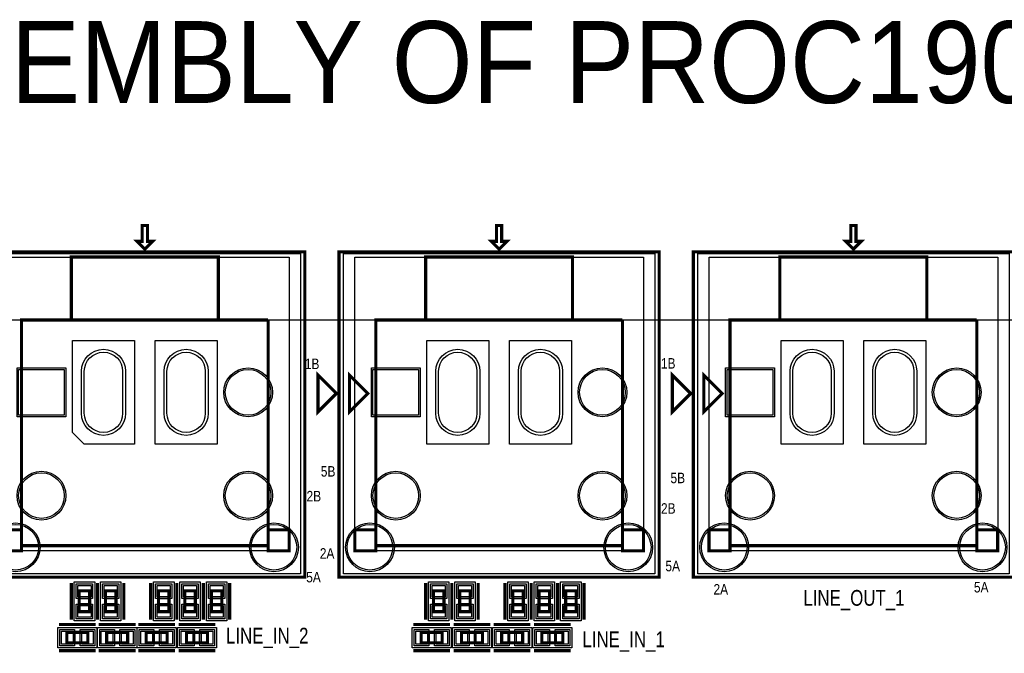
# Model space of a CAD drawing. Extents: x -10 to 137, y -26 to 192.
# Tile 73 of 78: x 39 to 86, y 161 to 192. Entities that reach past the tile are written whole.
import ezdxf

# ---------------------------------------------------------------- set-up
doc = ezdxf.new("R2010")
doc.units = 0
for name, color, linetype in [('BG_OUTLINE', 95, 'CONTINUOUS'), ('BG_SILKSCREEN_TOP', 7, 'CONTINUOUS'), ('PG_ASSEMBLY_TOP', 120, 'CONTINUOUS'), ('PG_DFA_BOUND_TOP', 95, 'CONTINUOUS'), ('PG_PLACE_BOUND_TOP', 23, 'CONTINUOUS'), ('PG_SILKSCREEN_TOP', 7, 'CONTINUOUS'), ('PIN_PASTEMASK_TOP', 212, 'CONTINUOUS'), ('PIN_SOLDERMASK_TOP', 110, 'CONTINUOUS'), ('PIN_TOP', 140, 'CONTINUOUS'), ('RKO_ALL', 40, 'CONTINUOUS'), ('VKO_TOP', 243, 'CONTINUOUS')]:
    doc.layers.add(name, color=color, linetype=linetype)

msp = doc.modelspace()

# ---------------------------------------------------------------- linework, layer by layer
at = {"layer": 'BG_OUTLINE'}
msp.add_lwpolyline([(127, 0), (127, 176.999514), (0, 176.999514), (0, 0)], close=True, dxfattribs=at)
at = {"layer": 'PG_ASSEMBLY_TOP', "const_width": 0.1524}
for points in [[(44.888005, 180.428514), (45.269005, 180.809514), (45.015005, 180.809514), (45.015005, 181.571514), (44.761005, 181.571514), (44.761005, 180.809514), (44.507005, 180.809514), (44.888005, 180.428514)], [(62.033005, 180.428514), (62.414005, 180.809514), (62.160005, 180.809514), (62.160005, 181.571514), (61.906005, 181.571514), (61.906005, 180.809514), (61.652005, 180.809514), (62.033005, 180.428514)], [(79.178005, 180.428514), (79.559005, 180.809514), (79.305005, 180.809514), (79.305005, 181.571514), (79.051005, 181.571514), (79.051005, 180.809514), (78.797005, 180.809514), (79.178005, 180.428514)], [(41.332005, 176.999514), (48.444005, 176.999514), (48.444005, 180.047514), (41.332005, 180.047514), (41.332005, 176.999514), (38.919005, 176.999514), (38.919005, 166.839514), (37.903005, 166.839514), (37.903005, 165.823514), (38.919005, 165.823514), (38.919005, 166.839514)], [(58.477005, 176.999514), (65.589005, 176.999514), (65.589005, 180.047514), (58.477005, 180.047514), (58.477005, 176.999514), (56.064005, 176.999514), (56.064005, 166.839514), (55.048005, 166.839514), (55.048005, 165.823514), (56.064005, 165.823514), (56.064005, 166.839514)], [(75.622005, 176.999514), (82.734005, 176.999514), (82.734005, 180.047514), (75.622005, 180.047514), (75.622005, 176.999514), (73.209005, 176.999514), (73.209005, 166.839514), (72.193005, 166.839514), (72.193005, 165.823514), (73.209005, 165.823514), (73.209005, 166.839514)], [(38.919005, 166.839514), (38.919005, 166.077514), (50.857005, 166.077514), (50.857005, 166.839514), (50.857005, 165.823514), (51.873005, 165.823514), (51.873005, 166.839514), (50.857005, 166.839514), (50.857005, 176.999514)], [(50.857005, 176.999514), (41.332005, 176.999514)], [(56.064005, 166.839514), (56.064005, 166.077514), (68.002005, 166.077514), (68.002005, 166.839514), (68.002005, 165.823514), (69.018005, 165.823514), (69.018005, 166.839514), (68.002005, 166.839514), (68.002005, 176.999514)], [(68.002005, 176.999514), (58.477005, 176.999514)], [(73.209005, 166.839514), (73.209005, 166.077514), (85.147005, 166.077514), (85.147005, 166.839514), (85.147005, 165.823514), (86.163005, 165.823514), (86.163005, 166.839514), (85.147005, 166.839514), (85.147005, 176.999514)], [(85.147005, 176.999514), (75.622005, 176.999514)], [(55.683005, 173.443514), (54.794005, 172.554514), (54.794005, 174.332514), (55.683005, 173.443514)], [(72.828005, 173.443514), (71.939005, 172.554514), (71.939005, 174.332514), (72.828005, 173.443514)], [(41.713259, 163.894892), (41.713259, 162.878892), (42.221259, 162.878892), (42.221259, 163.894892), (41.713259, 163.894892)], [(42.983259, 163.894892), (42.983259, 162.878892), (43.491259, 162.878892), (43.491259, 163.894892), (42.983259, 163.894892)], [(45.551707, 163.894892), (45.551707, 162.878892), (46.059707, 162.878892), (46.059707, 163.894892), (45.551707, 163.894892)], [(46.821707, 163.894892), (46.821707, 162.878892), (47.329707, 162.878892), (47.329707, 163.894892), (46.821707, 163.894892)], [(48.107455, 163.894892), (48.107455, 162.878892), (48.615455, 162.878892), (48.615455, 163.894892), (48.107455, 163.894892)], [(58.858259, 163.894892), (58.858259, 162.878892), (59.366259, 162.878892), (59.366259, 163.894892), (58.858259, 163.894892)], [(60.128259, 163.894892), (60.128259, 162.878892), (60.636259, 162.878892), (60.636259, 163.894892), (60.128259, 163.894892)], [(62.696707, 163.894892), (62.696707, 162.878892), (63.204707, 162.878892), (63.204707, 163.894892), (62.696707, 163.894892)], [(63.966707, 163.894892), (63.966707, 162.878892), (64.474707, 162.878892), (64.474707, 163.894892), (63.966707, 163.894892)], [(65.252455, 163.894892), (65.252455, 162.878892), (65.760455, 162.878892), (65.760455, 163.894892), (65.252455, 163.894892)], [(41.119153, 161.372926), (42.135153, 161.372926), (42.135153, 161.880926), (41.119153, 161.880926), (41.119153, 161.372926)], [(44.059965, 161.880926), (43.043965, 161.880926), (43.043965, 161.372926), (44.059965, 161.372926), (44.059965, 161.880926)], [(44.957601, 161.372926), (45.973601, 161.372926), (45.973601, 161.880926), (44.957601, 161.880926), (44.957601, 161.372926)], [(47.923813, 161.880926), (46.907813, 161.880926), (46.907813, 161.372926), (47.923813, 161.372926), (47.923813, 161.880926)], [(58.264153, 161.372926), (59.280153, 161.372926), (59.280153, 161.880926), (58.264153, 161.880926), (58.264153, 161.372926)], [(61.225351, 161.880926), (60.209351, 161.880926), (60.209351, 161.372926), (61.225351, 161.372926), (61.225351, 161.880926)], [(62.154549, 161.372926), (63.170549, 161.372926), (63.170549, 161.880926), (62.154549, 161.880926), (62.154549, 161.372926)], [(65.115747, 161.880926), (64.099747, 161.880926), (64.099747, 161.372926), (65.115747, 161.372926), (65.115747, 161.880926)]]:
    msp.add_lwpolyline(points, dxfattribs=at)
at = {"layer": 'PG_DFA_BOUND_TOP'}
for points in [[(37.355381, 164.716582), (37.355381, 180.225314), (52.420629, 180.225314), (52.420629, 164.716582)], [(54.500381, 164.716582), (54.500381, 180.225314), (69.565629, 180.225314), (69.565629, 164.716582)], [(71.645381, 164.716582), (71.645381, 180.225314), (86.710629, 180.225314), (86.710629, 164.716582)], [(41.471959, 162.439726), (41.471959, 164.334058), (42.462559, 164.334058), (42.462559, 162.439726)], [(42.741959, 162.439726), (42.741959, 164.334058), (43.732559, 164.334058), (43.732559, 162.439726)], [(45.310407, 162.439726), (45.310407, 164.334058), (46.301007, 164.334058), (46.301007, 162.439726)], [(46.580407, 162.439726), (46.580407, 164.334058), (47.571007, 164.334058), (47.571007, 162.439726)], [(47.866155, 162.439726), (47.866155, 164.334058), (48.856755, 164.334058), (48.856755, 162.439726)], [(58.616959, 162.439726), (58.616959, 164.334058), (59.607559, 164.334058), (59.607559, 162.439726)], [(59.886959, 162.439726), (59.886959, 164.334058), (60.877559, 164.334058), (60.877559, 162.439726)], [(62.455407, 162.439726), (62.455407, 164.334058), (63.446007, 164.334058), (63.446007, 162.439726)], [(63.725407, 162.439726), (63.725407, 164.334058), (64.716007, 164.334058), (64.716007, 162.439726)], [(65.011155, 162.439726), (65.011155, 164.334058), (66.001755, 164.334058), (66.001755, 162.439726)], [(40.679954, 161.131626), (40.679954, 162.122226), (42.574352, 162.122226), (42.574352, 161.131626)], [(44.499164, 162.122226), (44.499164, 161.131626), (42.604766, 161.131626), (42.604766, 162.122226)], [(44.518402, 161.131626), (44.518402, 162.122226), (46.4128, 162.122226), (46.4128, 161.131626)], [(48.363012, 162.122226), (48.363012, 161.131626), (46.468614, 161.131626), (46.468614, 162.122226)], [(57.824954, 161.131626), (57.824954, 162.122226), (59.719352, 162.122226), (59.719352, 161.131626)], [(61.66455, 162.122226), (61.66455, 161.131626), (59.770152, 161.131626), (59.770152, 162.122226)], [(61.71535, 161.131626), (61.71535, 162.122226), (63.609748, 162.122226), (63.609748, 161.131626)], [(65.554946, 162.122226), (65.554946, 161.131626), (63.660548, 161.131626), (63.660548, 162.122226)]]:
    msp.add_lwpolyline(points, close=True, dxfattribs=at)
at = {"layer": 'PG_PLACE_BOUND_TOP'}
for points in [[(37.903005, 165.823514), (37.903005, 180.047514), (51.873005, 180.047514), (51.873005, 165.823514)], [(55.048005, 165.823514), (55.048005, 180.047514), (69.018005, 180.047514), (69.018005, 165.823514)], [(72.193005, 165.823514), (72.193005, 180.047514), (86.163005, 180.047514), (86.163005, 165.823514)], [(41.713259, 162.878892), (41.713259, 163.894892), (42.221259, 163.894892), (42.221259, 162.878892)], [(42.983259, 162.878892), (42.983259, 163.894892), (43.491259, 163.894892), (43.491259, 162.878892)], [(45.551707, 162.878892), (45.551707, 163.894892), (46.059707, 163.894892), (46.059707, 162.878892)], [(46.821707, 162.878892), (46.821707, 163.894892), (47.329707, 163.894892), (47.329707, 162.878892)], [(48.107455, 162.878892), (48.107455, 163.894892), (48.615455, 163.894892), (48.615455, 162.878892)], [(58.858259, 162.878892), (58.858259, 163.894892), (59.366259, 163.894892), (59.366259, 162.878892)], [(60.128259, 162.878892), (60.128259, 163.894892), (60.636259, 163.894892), (60.636259, 162.878892)], [(62.696707, 162.878892), (62.696707, 163.894892), (63.204707, 163.894892), (63.204707, 162.878892)], [(63.966707, 162.878892), (63.966707, 163.894892), (64.474707, 163.894892), (64.474707, 162.878892)], [(65.252455, 162.878892), (65.252455, 163.894892), (65.760455, 163.894892), (65.760455, 162.878892)], [(41.119153, 161.372926), (42.135153, 161.372926), (42.135153, 161.880926), (41.119153, 161.880926)], [(44.059965, 161.880926), (43.043965, 161.880926), (43.043965, 161.372926), (44.059965, 161.372926)], [(44.957601, 161.372926), (45.973601, 161.372926), (45.973601, 161.880926), (44.957601, 161.880926)], [(47.923813, 161.880926), (46.907813, 161.880926), (46.907813, 161.372926), (47.923813, 161.372926)], [(58.264153, 161.372926), (59.280153, 161.372926), (59.280153, 161.880926), (58.264153, 161.880926)], [(61.225351, 161.880926), (60.209351, 161.880926), (60.209351, 161.372926), (61.225351, 161.372926)], [(62.154549, 161.372926), (63.170549, 161.372926), (63.170549, 161.880926), (62.154549, 161.880926)], [(65.115747, 161.880926), (64.099747, 161.880926), (64.099747, 161.372926), (65.115747, 161.372926)]]:
    msp.add_lwpolyline(points, close=True, dxfattribs=at)
at = {"layer": 'PG_SILKSCREEN_TOP', "const_width": 0.1524}
for points in [[(44.888005, 180.428514), (45.269005, 180.809514), (45.015005, 180.809514), (45.015005, 181.571514), (44.761005, 181.571514), (44.761005, 180.809514), (44.507005, 180.809514), (44.888005, 180.428514)], [(62.033005, 180.428514), (62.414005, 180.809514), (62.160005, 180.809514), (62.160005, 181.571514), (61.906005, 181.571514), (61.906005, 180.809514), (61.652005, 180.809514), (62.033005, 180.428514)], [(79.178005, 180.428514), (79.559005, 180.809514), (79.305005, 180.809514), (79.305005, 181.571514), (79.051005, 181.571514), (79.051005, 180.809514), (78.797005, 180.809514), (79.178005, 180.428514)], [(52.635005, 164.553514), (37.141005, 164.553514), (37.141005, 180.301514), (52.635005, 180.301514), (52.635005, 164.553514)], [(69.780005, 164.553514), (54.286005, 164.553514), (54.286005, 180.301514), (69.780005, 180.301514), (69.780005, 164.553514)], [(86.925005, 164.553514), (71.431005, 164.553514), (71.431005, 180.301514), (86.925005, 180.301514), (86.925005, 164.553514)], [(54.159005, 173.443514), (53.270005, 172.554514), (53.270005, 174.332514), (54.159005, 173.443514)], [(71.304005, 173.443514), (70.415005, 172.554514), (70.415005, 174.332514), (71.304005, 173.443514)], [(41.332259, 164.275892), (41.332259, 162.497892)], [(42.602259, 164.275892), (42.602259, 162.497892)], [(42.602259, 164.275892), (42.602259, 162.497892)], [(43.872259, 164.275892), (43.872259, 162.497892)], [(45.170707, 164.275892), (45.170707, 162.497892)], [(46.440707, 164.275892), (46.440707, 162.497892)], [(46.440707, 164.275892), (46.440707, 162.497892)], [(47.710707, 164.275892), (47.710707, 162.497892)], [(47.726455, 164.275892), (47.726455, 162.497892)], [(48.996455, 164.275892), (48.996455, 162.497892)], [(58.477259, 164.275892), (58.477259, 162.497892)], [(59.747259, 164.275892), (59.747259, 162.497892)], [(59.747259, 164.275892), (59.747259, 162.497892)], [(61.017259, 164.275892), (61.017259, 162.497892)], [(62.315707, 164.275892), (62.315707, 162.497892)], [(63.585707, 164.275892), (63.585707, 162.497892)], [(63.585707, 164.275892), (63.585707, 162.497892)], [(64.855707, 164.275892), (64.855707, 162.497892)], [(64.871455, 164.275892), (64.871455, 162.497892)], [(66.141455, 164.275892), (66.141455, 162.497892)], [(40.738153, 162.261926), (42.516153, 162.261926)], [(44.440965, 162.261926), (42.662965, 162.261926)], [(44.576601, 162.261926), (46.354601, 162.261926)], [(48.304813, 162.261926), (46.526813, 162.261926)], [(57.883153, 162.261926), (59.661153, 162.261926)], [(61.606351, 162.261926), (59.828351, 162.261926)], [(61.773549, 162.261926), (63.551549, 162.261926)], [(65.496747, 162.261926), (63.718747, 162.261926)], [(40.738153, 160.991926), (42.516153, 160.991926)], [(44.440965, 160.991926), (42.662965, 160.991926)], [(44.576601, 160.991926), (46.354601, 160.991926)], [(48.304813, 160.991926), (46.526813, 160.991926)], [(57.883153, 160.991926), (59.661153, 160.991926)], [(61.606351, 160.991926), (59.828351, 160.991926)], [(61.773549, 160.991926), (63.551549, 160.991926)], [(65.496747, 160.991926), (63.718747, 160.991926)]]:
    msp.add_lwpolyline(points, dxfattribs=at)
at = {"layer": 'PIN_PASTEMASK_TOP'}
for points in [[(41.649759, 164.156258), (42.284759, 164.156258), (42.284759, 163.597458), (41.649759, 163.597458)], [(42.919759, 164.156258), (43.554759, 164.156258), (43.554759, 163.597458), (42.919759, 163.597458)], [(45.488207, 164.156258), (46.123207, 164.156258), (46.123207, 163.597458), (45.488207, 163.597458)], [(46.758207, 164.156258), (47.393207, 164.156258), (47.393207, 163.597458), (46.758207, 163.597458)], [(48.043955, 164.156258), (48.678955, 164.156258), (48.678955, 163.597458), (48.043955, 163.597458)], [(58.794759, 164.156258), (59.429759, 164.156258), (59.429759, 163.597458), (58.794759, 163.597458)], [(60.064759, 164.156258), (60.699759, 164.156258), (60.699759, 163.597458), (60.064759, 163.597458)], [(62.633207, 164.156258), (63.268207, 164.156258), (63.268207, 163.597458), (62.633207, 163.597458)], [(63.903207, 164.156258), (64.538207, 164.156258), (64.538207, 163.597458), (63.903207, 163.597458)], [(65.188955, 164.156258), (65.823955, 164.156258), (65.823955, 163.597458), (65.188955, 163.597458)], [(41.649759, 163.176326), (42.284759, 163.176326), (42.284759, 162.617526), (41.649759, 162.617526)], [(42.919759, 163.176326), (43.554759, 163.176326), (43.554759, 162.617526), (42.919759, 162.617526)], [(45.488207, 163.176326), (46.123207, 163.176326), (46.123207, 162.617526), (45.488207, 162.617526)], [(46.758207, 163.176326), (47.393207, 163.176326), (47.393207, 162.617526), (46.758207, 162.617526)], [(48.043955, 163.176326), (48.678955, 163.176326), (48.678955, 162.617526), (48.043955, 162.617526)], [(58.794759, 163.176326), (59.429759, 163.176326), (59.429759, 162.617526), (58.794759, 162.617526)], [(60.064759, 163.176326), (60.699759, 163.176326), (60.699759, 162.617526), (60.064759, 162.617526)], [(62.633207, 163.176326), (63.268207, 163.176326), (63.268207, 162.617526), (62.633207, 162.617526)], [(63.903207, 163.176326), (64.538207, 163.176326), (64.538207, 162.617526), (63.903207, 162.617526)], [(65.188955, 163.176326), (65.823955, 163.176326), (65.823955, 162.617526), (65.188955, 162.617526)], [(40.857754, 161.309426), (40.857754, 161.944426), (41.416554, 161.944426), (41.416554, 161.309426)], [(41.837752, 161.309426), (41.837752, 161.944426), (42.396552, 161.944426), (42.396552, 161.309426)], [(43.341366, 161.944426), (43.341366, 161.309426), (42.782566, 161.309426), (42.782566, 161.944426)], [(44.321364, 161.944426), (44.321364, 161.309426), (43.762564, 161.309426), (43.762564, 161.944426)], [(44.696202, 161.309426), (44.696202, 161.944426), (45.255002, 161.944426), (45.255002, 161.309426)], [(45.6762, 161.309426), (45.6762, 161.944426), (46.235, 161.944426), (46.235, 161.309426)], [(47.205214, 161.944426), (47.205214, 161.309426), (46.646414, 161.309426), (46.646414, 161.944426)], [(48.185212, 161.944426), (48.185212, 161.309426), (47.626412, 161.309426), (47.626412, 161.944426)], [(58.002754, 161.309426), (58.002754, 161.944426), (58.561554, 161.944426), (58.561554, 161.309426)], [(58.982752, 161.309426), (58.982752, 161.944426), (59.541552, 161.944426), (59.541552, 161.309426)], [(60.506752, 161.944426), (60.506752, 161.309426), (59.947952, 161.309426), (59.947952, 161.944426)], [(61.48675, 161.944426), (61.48675, 161.309426), (60.92795, 161.309426), (60.92795, 161.944426)], [(61.89315, 161.309426), (61.89315, 161.944426), (62.45195, 161.944426), (62.45195, 161.309426)], [(62.873148, 161.309426), (62.873148, 161.944426), (63.431948, 161.944426), (63.431948, 161.309426)], [(64.397148, 161.944426), (64.397148, 161.309426), (63.838348, 161.309426), (63.838348, 161.944426)], [(65.377146, 161.944426), (65.377146, 161.309426), (64.818346, 161.309426), (64.818346, 161.944426)]]:
    msp.add_lwpolyline(points, close=True, dxfattribs=at)
at = {"layer": 'PIN_SOLDERMASK_TOP'}
for points in [[(41.821209, 172.483394), (41.821209, 174.515394, -1), (43.954809, 174.515394), (43.954809, 172.483394, -1)], [(45.821201, 172.483394), (45.821201, 174.515394, -1), (47.954801, 174.515394), (47.954801, 172.483394, -1)], [(58.966209, 172.483394), (58.966209, 174.515394, -1), (61.099809, 174.515394), (61.099809, 172.483394, -1)], [(62.966201, 172.483394), (62.966201, 174.515394, -1), (65.099801, 174.515394), (65.099801, 172.483394, -1)], [(76.111209, 172.483394), (76.111209, 174.515394, -1), (78.244809, 174.515394), (78.244809, 172.483394, -1)], [(80.111201, 172.483394), (80.111201, 174.515394, -1), (82.244801, 174.515394), (82.244801, 172.483394, -1)]]:
    msp.add_lwpolyline(points, format="xyb", close=True, dxfattribs=at)
for points in [[(41.069115, 174.680494), (41.069115, 172.318294), (38.706915, 172.318294), (38.706915, 174.680494)], [(58.214115, 174.680494), (58.214115, 172.318294), (55.851915, 172.318294), (55.851915, 174.680494)], [(75.359115, 174.680494), (75.359115, 172.318294), (72.996915, 172.318294), (72.996915, 174.680494)], [(41.573559, 164.232458), (42.360959, 164.232458), (42.360959, 163.521258), (41.573559, 163.521258)], [(42.843559, 164.232458), (43.630959, 164.232458), (43.630959, 163.521258), (42.843559, 163.521258)], [(45.412007, 164.232458), (46.199407, 164.232458), (46.199407, 163.521258), (45.412007, 163.521258)], [(46.682007, 164.232458), (47.469407, 164.232458), (47.469407, 163.521258), (46.682007, 163.521258)], [(47.967755, 164.232458), (48.755155, 164.232458), (48.755155, 163.521258), (47.967755, 163.521258)], [(58.718559, 164.232458), (59.505959, 164.232458), (59.505959, 163.521258), (58.718559, 163.521258)], [(59.988559, 164.232458), (60.775959, 164.232458), (60.775959, 163.521258), (59.988559, 163.521258)], [(62.557007, 164.232458), (63.344407, 164.232458), (63.344407, 163.521258), (62.557007, 163.521258)], [(63.827007, 164.232458), (64.614407, 164.232458), (64.614407, 163.521258), (63.827007, 163.521258)], [(65.112755, 164.232458), (65.900155, 164.232458), (65.900155, 163.521258), (65.112755, 163.521258)], [(41.573559, 163.252526), (42.360959, 163.252526), (42.360959, 162.541326), (41.573559, 162.541326)], [(42.843559, 163.252526), (43.630959, 163.252526), (43.630959, 162.541326), (42.843559, 162.541326)], [(45.412007, 163.252526), (46.199407, 163.252526), (46.199407, 162.541326), (45.412007, 162.541326)], [(46.682007, 163.252526), (47.469407, 163.252526), (47.469407, 162.541326), (46.682007, 162.541326)], [(47.967755, 163.252526), (48.755155, 163.252526), (48.755155, 162.541326), (47.967755, 162.541326)], [(58.718559, 163.252526), (59.505959, 163.252526), (59.505959, 162.541326), (58.718559, 162.541326)], [(59.988559, 163.252526), (60.775959, 163.252526), (60.775959, 162.541326), (59.988559, 162.541326)], [(62.557007, 163.252526), (63.344407, 163.252526), (63.344407, 162.541326), (62.557007, 162.541326)], [(63.827007, 163.252526), (64.614407, 163.252526), (64.614407, 162.541326), (63.827007, 162.541326)], [(65.112755, 163.252526), (65.900155, 163.252526), (65.900155, 162.541326), (65.112755, 162.541326)], [(40.781554, 161.233226), (40.781554, 162.020626), (41.492754, 162.020626), (41.492754, 161.233226)], [(41.761552, 161.233226), (41.761552, 162.020626), (42.472752, 162.020626), (42.472752, 161.233226)], [(43.417566, 162.020626), (43.417566, 161.233226), (42.706366, 161.233226), (42.706366, 162.020626)], [(44.397564, 162.020626), (44.397564, 161.233226), (43.686364, 161.233226), (43.686364, 162.020626)], [(44.620002, 161.233226), (44.620002, 162.020626), (45.331202, 162.020626), (45.331202, 161.233226)], [(45.6, 161.233226), (45.6, 162.020626), (46.3112, 162.020626), (46.3112, 161.233226)], [(47.281414, 162.020626), (47.281414, 161.233226), (46.570214, 161.233226), (46.570214, 162.020626)], [(48.261412, 162.020626), (48.261412, 161.233226), (47.550212, 161.233226), (47.550212, 162.020626)], [(57.926554, 161.233226), (57.926554, 162.020626), (58.637754, 162.020626), (58.637754, 161.233226)], [(58.906552, 161.233226), (58.906552, 162.020626), (59.617752, 162.020626), (59.617752, 161.233226)], [(60.582952, 162.020626), (60.582952, 161.233226), (59.871752, 161.233226), (59.871752, 162.020626)], [(61.56295, 162.020626), (61.56295, 161.233226), (60.85175, 161.233226), (60.85175, 162.020626)], [(61.81695, 161.233226), (61.81695, 162.020626), (62.52815, 162.020626), (62.52815, 161.233226)], [(62.796948, 161.233226), (62.796948, 162.020626), (63.508148, 162.020626), (63.508148, 161.233226)], [(64.473348, 162.020626), (64.473348, 161.233226), (63.762148, 161.233226), (63.762148, 162.020626)], [(65.453346, 162.020626), (65.453346, 161.233226), (64.742146, 161.233226), (64.742146, 162.020626)]]:
    msp.add_lwpolyline(points, close=True, dxfattribs=at)
for centre in [(49.887995, 173.499394), (67.032995, 173.499394), (84.177995, 173.499394), (39.888015, 168.499404), (49.887995, 168.499404), (57.033015, 168.499404), (67.032995, 168.499404), (74.178015, 168.499404), (84.177995, 168.499404), (38.638081, 165.999282), (51.137929, 165.999282), (55.783081, 165.999282), (68.282929, 165.999282), (72.928081, 165.999282), (85.427929, 165.999282)]:
    msp.add_circle(centre, 1.1811, dxfattribs=at)
at = {"layer": 'PIN_TOP'}
for points in [[(41.960909, 172.483394), (41.960909, 174.515394, -1), (43.815109, 174.515394), (43.815109, 172.483394, -1)], [(45.960901, 172.483394), (45.960901, 174.515394, -1), (47.815101, 174.515394), (47.815101, 172.483394, -1)], [(59.105909, 172.483394), (59.105909, 174.515394, -1), (60.960109, 174.515394), (60.960109, 172.483394, -1)], [(63.105901, 172.483394), (63.105901, 174.515394, -1), (64.960101, 174.515394), (64.960101, 172.483394, -1)], [(76.250909, 172.483394), (76.250909, 174.515394, -1), (78.105109, 174.515394), (78.105109, 172.483394, -1)], [(80.250901, 172.483394), (80.250901, 174.515394, -1), (82.105101, 174.515394), (82.105101, 172.483394, -1)]]:
    msp.add_lwpolyline(points, format="xyb", close=True, dxfattribs=at)
for points in [[(40.992915, 174.604294), (40.992915, 172.394494), (38.783115, 172.394494), (38.783115, 174.604294)], [(58.137915, 174.604294), (58.137915, 172.394494), (55.928115, 172.394494), (55.928115, 174.604294)], [(75.282915, 174.604294), (75.282915, 172.394494), (73.073115, 172.394494), (73.073115, 174.604294)], [(41.649759, 164.156258), (42.284759, 164.156258), (42.284759, 163.597458), (41.649759, 163.597458)], [(42.919759, 164.156258), (43.554759, 164.156258), (43.554759, 163.597458), (42.919759, 163.597458)], [(45.488207, 164.156258), (46.123207, 164.156258), (46.123207, 163.597458), (45.488207, 163.597458)], [(46.758207, 164.156258), (47.393207, 164.156258), (47.393207, 163.597458), (46.758207, 163.597458)], [(48.043955, 164.156258), (48.678955, 164.156258), (48.678955, 163.597458), (48.043955, 163.597458)], [(58.794759, 164.156258), (59.429759, 164.156258), (59.429759, 163.597458), (58.794759, 163.597458)], [(60.064759, 164.156258), (60.699759, 164.156258), (60.699759, 163.597458), (60.064759, 163.597458)], [(62.633207, 164.156258), (63.268207, 164.156258), (63.268207, 163.597458), (62.633207, 163.597458)], [(63.903207, 164.156258), (64.538207, 164.156258), (64.538207, 163.597458), (63.903207, 163.597458)], [(65.188955, 164.156258), (65.823955, 164.156258), (65.823955, 163.597458), (65.188955, 163.597458)], [(41.649759, 163.176326), (42.284759, 163.176326), (42.284759, 162.617526), (41.649759, 162.617526)], [(42.919759, 163.176326), (43.554759, 163.176326), (43.554759, 162.617526), (42.919759, 162.617526)], [(45.488207, 163.176326), (46.123207, 163.176326), (46.123207, 162.617526), (45.488207, 162.617526)], [(46.758207, 163.176326), (47.393207, 163.176326), (47.393207, 162.617526), (46.758207, 162.617526)], [(48.043955, 163.176326), (48.678955, 163.176326), (48.678955, 162.617526), (48.043955, 162.617526)], [(58.794759, 163.176326), (59.429759, 163.176326), (59.429759, 162.617526), (58.794759, 162.617526)], [(60.064759, 163.176326), (60.699759, 163.176326), (60.699759, 162.617526), (60.064759, 162.617526)], [(62.633207, 163.176326), (63.268207, 163.176326), (63.268207, 162.617526), (62.633207, 162.617526)], [(63.903207, 163.176326), (64.538207, 163.176326), (64.538207, 162.617526), (63.903207, 162.617526)], [(65.188955, 163.176326), (65.823955, 163.176326), (65.823955, 162.617526), (65.188955, 162.617526)], [(40.857754, 161.309426), (40.857754, 161.944426), (41.416554, 161.944426), (41.416554, 161.309426)], [(41.837752, 161.309426), (41.837752, 161.944426), (42.396552, 161.944426), (42.396552, 161.309426)], [(43.341366, 161.944426), (43.341366, 161.309426), (42.782566, 161.309426), (42.782566, 161.944426)], [(44.321364, 161.944426), (44.321364, 161.309426), (43.762564, 161.309426), (43.762564, 161.944426)], [(44.696202, 161.309426), (44.696202, 161.944426), (45.255002, 161.944426), (45.255002, 161.309426)], [(45.6762, 161.309426), (45.6762, 161.944426), (46.235, 161.944426), (46.235, 161.309426)], [(47.205214, 161.944426), (47.205214, 161.309426), (46.646414, 161.309426), (46.646414, 161.944426)], [(48.185212, 161.944426), (48.185212, 161.309426), (47.626412, 161.309426), (47.626412, 161.944426)], [(58.002754, 161.309426), (58.002754, 161.944426), (58.561554, 161.944426), (58.561554, 161.309426)], [(58.982752, 161.309426), (58.982752, 161.944426), (59.541552, 161.944426), (59.541552, 161.309426)], [(60.506752, 161.944426), (60.506752, 161.309426), (59.947952, 161.309426), (59.947952, 161.944426)], [(61.48675, 161.944426), (61.48675, 161.309426), (60.92795, 161.309426), (60.92795, 161.944426)], [(61.89315, 161.309426), (61.89315, 161.944426), (62.45195, 161.944426), (62.45195, 161.309426)], [(62.873148, 161.309426), (62.873148, 161.944426), (63.431948, 161.944426), (63.431948, 161.309426)], [(64.397148, 161.944426), (64.397148, 161.309426), (63.838348, 161.309426), (63.838348, 161.944426)], [(65.377146, 161.944426), (65.377146, 161.309426), (64.818346, 161.309426), (64.818346, 161.944426)]]:
    msp.add_lwpolyline(points, close=True, dxfattribs=at)
for centre in [(49.887995, 173.499394), (67.032995, 173.499394), (84.177995, 173.499394), (39.888015, 168.499404), (49.887995, 168.499404), (57.033015, 168.499404), (67.032995, 168.499404), (74.178015, 168.499404), (84.177995, 168.499404), (38.638081, 165.999282), (51.137929, 165.999282), (55.783081, 165.999282), (68.282929, 165.999282), (72.928081, 165.999282), (85.427929, 165.999282)]:
    msp.add_circle(centre, 1.1049, dxfattribs=at)
at = {"layer": 'RKO_ALL'}
for points in [[(44.386609, 176.013994), (44.386609, 170.984794), (41.960909, 170.984794), (41.389409, 171.556294), (41.389409, 176.013994)], [(45.389401, 170.984794), (45.389401, 176.013994), (48.386601, 176.013994), (48.386601, 170.984794)], [(58.534409, 170.984794), (58.534409, 176.013994), (61.531609, 176.013994), (61.531609, 170.984794)], [(62.534401, 170.984794), (62.534401, 176.013994), (65.531601, 176.013994), (65.531601, 170.984794)], [(75.679409, 170.984794), (75.679409, 176.013994), (78.676609, 176.013994), (78.676609, 170.984794)], [(79.679401, 170.984794), (79.679401, 176.013994), (82.676601, 176.013994), (82.676601, 170.984794)]]:
    msp.add_lwpolyline(points, close=True, dxfattribs=at)
at = {"layer": 'VKO_TOP'}
for points in [[(41.713259, 163.259892), (41.713259, 163.513892), (42.221259, 163.513892), (42.221259, 163.259892)], [(42.983259, 163.259892), (42.983259, 163.513892), (43.491259, 163.513892), (43.491259, 163.259892)], [(45.551707, 163.259892), (45.551707, 163.513892), (46.059707, 163.513892), (46.059707, 163.259892)], [(46.821707, 163.259892), (46.821707, 163.513892), (47.329707, 163.513892), (47.329707, 163.259892)], [(48.107455, 163.259892), (48.107455, 163.513892), (48.615455, 163.513892), (48.615455, 163.259892)], [(58.858259, 163.259892), (58.858259, 163.513892), (59.366259, 163.513892), (59.366259, 163.259892)], [(60.128259, 163.259892), (60.128259, 163.513892), (60.636259, 163.513892), (60.636259, 163.259892)], [(62.696707, 163.259892), (62.696707, 163.513892), (63.204707, 163.513892), (63.204707, 163.259892)], [(63.966707, 163.259892), (63.966707, 163.513892), (64.474707, 163.513892), (64.474707, 163.259892)], [(65.252455, 163.259892), (65.252455, 163.513892), (65.760455, 163.513892), (65.760455, 163.259892)], [(41.500153, 161.880926), (41.500153, 161.372926), (41.754153, 161.372926), (41.754153, 161.880926)], [(43.678965, 161.372926), (43.678965, 161.880926), (43.424965, 161.880926), (43.424965, 161.372926)], [(45.338601, 161.880926), (45.338601, 161.372926), (45.592601, 161.372926), (45.592601, 161.880926)], [(47.542813, 161.372926), (47.542813, 161.880926), (47.288813, 161.880926), (47.288813, 161.372926)], [(58.645153, 161.880926), (58.645153, 161.372926), (58.899153, 161.372926), (58.899153, 161.880926)], [(60.844351, 161.372926), (60.844351, 161.880926), (60.590351, 161.880926), (60.590351, 161.372926)], [(62.535549, 161.880926), (62.535549, 161.372926), (62.789549, 161.372926), (62.789549, 161.880926)], [(64.734747, 161.372926), (64.734747, 161.880926), (64.480747, 161.880926), (64.480747, 161.372926)]]:
    msp.add_lwpolyline(points, close=True, dxfattribs=at)

# ---------------------------------------------------------------- texts
at = {"layer": 'BG_SILKSCREEN_TOP', "width": 0.8}
for s, p in [('LINE_OUT_1', (76.758165, 163.1696)), ('LINE_IN_2', (48.818165, 161.3408)), ('LINE_IN_1', (66.064765, 161.163))]:
    msp.add_text(s, height=0.762, dxfattribs=at).set_placement(p)
at = {"layer": 'PG_ASSEMBLY_TOP', "width": 0.948718}
msp.add_text('TOP ASSEMBLY OF PROC190E1', height=3.9624, dxfattribs=at).set_placement((16.6116, 187.5028))
at = {"layer": 'PG_SILKSCREEN_TOP', "width": 0.85}
for s, p in [('1B', (52.630192, 174.622859)), ('1B', (69.862822, 174.646989)), ('5B', (53.404879, 169.419138)), ('5B', (70.327121, 169.100114)), ('2B', (52.715015, 168.218988)), ('2B', (69.866111, 167.624628)), ('2A', (53.356365, 165.447848)), ('5A', (70.080741, 164.838248)), ('5A', (52.697997, 164.299514)), ('2A', (72.407889, 163.709472)), ('5A', (85.011115, 163.81158))]:
    msp.add_text(s, height=0.508, dxfattribs=at).set_placement(p)

doc.saveas('drawing.dxf')
